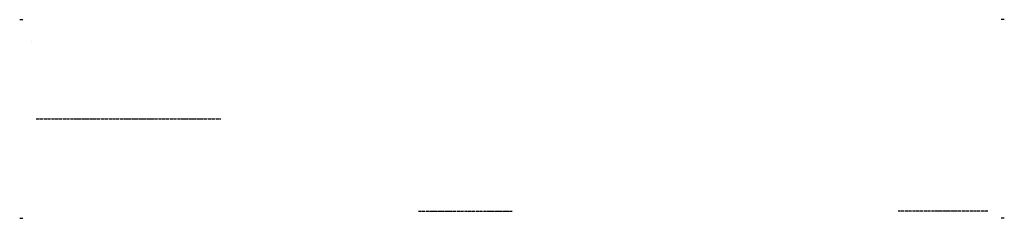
# Model space of a CAD drawing. Extents: x 11518 to 14474, y 4879 to 5476.
import ezdxf

# ---------------------------------------------------------------- set-up
doc = ezdxf.new("R2010")
doc.units = 0
doc.header["$LTSCALE"] = 0.75
doc.header["$MEASUREMENT"] = 0
doc.linetypes.add('CENTER', pattern=[50, 31.25, -6.25, 6.25, -6.25])
doc.linetypes.add('ET_DASH_DOT', pattern=[15.3, 12, -1.5, 0.3, -1.5])
doc.layers.add('CENTRE', color=2, linetype='ET_DASH_DOT')
doc.layers.add('HL-25', color=2, linetype='CENTER')

msp = doc.modelspace()

# ---------------------------------------------------------------- linework, layer by layer
at = {"layer": 'CENTRE', "extrusion": (-1, 0, 0)}
msp.add_line((11552.3, 5410.1, 1246.5), (11552.3, 5410.1, 1257.8), dxfattribs=at)
at = {"layer": 'CENTRE', "extrusion": (0, -1, -1.83695e-16)}
msp.add_line((11567.3, 5177.4, 1616.7), (12122.3, 5177.4, 1616.7), dxfattribs=at)
at = {"layer": 'CENTRE', "extrusion": (0, -1, 2.22045e-16)}
msp.add_line((12715.5, 4899.9, 1616.7), (12996.3, 4899.9, 1317.7), dxfattribs=at)
at = {"layer": 'CENTRE'}
msp.add_line((14425.3, 4899.9, 1616.7), (14155.3, 4899.9, 1317.7), dxfattribs=at)
at = {"layer": 'HL-25'}
for p, q in [((11518.2, 5475.9, 1616.7), (11528.1, 5475.9, 1616.7)), ((11518.2, 5475.9, 1317.7), (11528.1, 5475.9, 1317.7)), ((11518.2, 5475.9, 1616.7), (11528.1, 5475.9, 1616.7)), ((11518.2, 5475.9, 1317.7), (11528.1, 5475.9, 1317.7)), ((14474.4, 5475.9, 1616.7), (14464.5, 5475.9, 1616.7)), ((14474.4, 5475.9, 1317.7), (14464.5, 5475.9, 1317.7)), ((11518.2, 4878.9, 1317.7), (11528.1, 4878.9, 1317.7)), ((11518.2, 4878.9, 1616.7), (11528.1, 4878.9, 1616.7)), ((11518.2, 4878.9, 1317.7), (11528.1, 4878.9, 1317.7)), ((14474.4, 4878.9, 1616.7), (14464.5, 4878.9, 1616.7)), ((14474.4, 4878.9, 1317.7), (14464.5, 4878.9, 1317.7))]:
    msp.add_line(p, q, dxfattribs=at)

doc.saveas('drawing.dxf')
